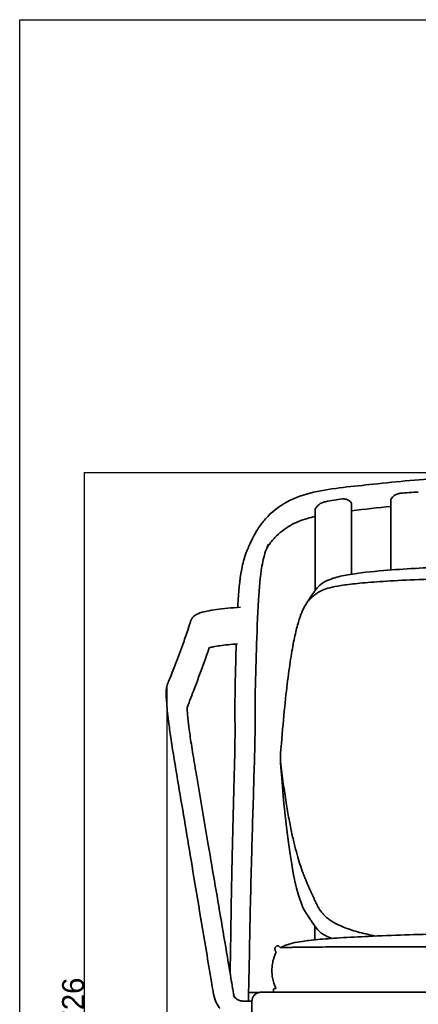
# Model space of a CAD drawing. Header units: millimetres. Extents: x -610 to 2400, y -1414 to 1785.
# Tile 5 of 9: x -610 to -336, y 1110 to 1785. Entities that reach past the tile are written whole.
import ezdxf

# ---------------------------------------------------------------- set-up
doc = ezdxf.new("R2010")
doc.units = ezdxf.units.MM
doc.linetypes.add('Continua', pattern=[0])
doc.layers.add('QUOTE', color=252, linetype='Continuous')
doc.layers.add('Spigoli visibili(ISO)', color=7, linetype='Continuous', lineweight=35)
doc.dimstyles.get("Standard").update_dxf_attribs({"dimtxt": 15, "dimasz": 0.18, "dimexe": 0.18, "dimexo": 0.0625, "dimgap": 0.09, "dimtad": 1, "dimdec": 0, "dimzin": 0, "dimdsep": 46, "dimtxsty": 'Standard', "dimblk": 'ARCHTICK', "dimcen": 0.09, "dimadec": 0, "dimazin": 0, "dimtfac": 1, "dimtdec": 0, "dimtofl": 0, "dimtmove": 0, "dimatfit": 3, "dimfxl": 1, "dimtolj": 1, "dimtzin": 0, "dimarcsym": 0})

# ---------------------------------------------------------------- blocks, each defined once
blk = doc.blocks.new('_ArchTick')
at = {"color": 0, "linetype": 'ByBlock', "const_width": 0.15}
blk.add_lwpolyline([(-0.5, -0.5), (0.5, 0.5)], dxfattribs=at)
blk = doc.blocks.new('*D5')
at = {"layer": 'Defpoints', "color": 0, "transparency": 16777216}
for p in [(-83.96, 1474.6), (-565.49, 749.06), (-450.53, 749.06)]:
    blk.add_point(p, dxfattribs=at)
at = {"layer": 'QUOTE', "color": 0, "linetype": 'Continua', "lineweight": -2, "transparency": 16777216}
for p, q in [((-84.02, 1474.6), (-565.67, 1474.6)), ((-565.49, 1474.6), (-565.49, 749.06)), ((-450.59, 749.06), (-565.67, 749.06))]:
    blk.add_line(p, q, dxfattribs=at)
at = {"layer": 'QUOTE', "color": 0, "lineweight": -2, "transparency": 16777216, "xscale": 0.18, "yscale": 0.18, "zscale": 0.18}
for p, rotation in [((-565.49, 1474.6), 90), ((-565.49, 749.06), 270)]:
    blk.add_blockref('_ArchTick', p, dxfattribs=dict(at, rotation=rotation))
at = {"layer": 'QUOTE', "color": 0, "transparency": 16777216, "insert": (-573.08, 1111.83), "char_height": 15, "attachment_point": 5, "rotation": 90}
blk.add_mtext('\\A1;726', dxfattribs=at)
blk = doc.blocks.new('*D7')
at = {"layer": 'Defpoints', "color": 0, "transparency": 16777216}
for p in [(-508.89, 1328.36), (309.76, 751.18), (309.76, 657.74)]:
    blk.add_point(p, dxfattribs=at)
at = {"layer": 'QUOTE', "color": 0, "linetype": 'Continua', "lineweight": -2, "transparency": 16777216}
for p, q in [((-508.89, 1328.3), (-508.89, 657.56)), ((309.76, 751.12), (309.76, 657.56)), ((-508.89, 657.74), (309.76, 657.74))]:
    blk.add_line(p, q, dxfattribs=at)
at = {"layer": 'QUOTE', "color": 0, "lineweight": -2, "transparency": 16777216, "xscale": 0.18, "yscale": 0.18, "zscale": 0.18, "rotation": 180}
blk.add_blockref('_ArchTick', (-508.89, 657.74), dxfattribs=at)
at = {"layer": 'QUOTE', "color": 0, "lineweight": -2, "transparency": 16777216, "xscale": 0.18, "yscale": 0.18, "zscale": 0.18}
blk.add_blockref('_ArchTick', (309.76, 657.74), dxfattribs=at)
at = {"layer": 'QUOTE', "color": 0, "transparency": 16777216, "insert": (-99.56, 665.33), "char_height": 15, "attachment_point": 5}
blk.add_mtext('\\A1;819', dxfattribs=at)

msp = doc.modelspace()

# ---------------------------------------------------------------- linework, layer by layer
at = {"layer": 'QUOTE'}
msp.add_lwpolyline([(-609.74, 1785.27), (2400.26, 1785.27), (2400.26, -1414.08), (-609.74, -1414.08), (-609.74, 1785.27)], dxfattribs=at)
at = {"layer": 'Spigoli visibili(ISO)'}
for p, q in [((-430.93, 1276.65), (-430.93, 1275.96)), ((-430.93, 1275.96), (-430.93, 1275.96)), ((-430.93, 1275.96), (-430.93, 1275.51)), ((-448.75, 1116.46), (-448.75, 1116.53))]:
    msp.add_line(p, q, dxfattribs=at)
for points, knots in [([(-460.31, 1382.36), (-460.27, 1383.03), (-460.23, 1383.69), (-459.66, 1392.69), (-459.08, 1400.8), (-456.81, 1412.5), (-455.83, 1416.26), (-454.03, 1421.11), (-453.54, 1422.31), (-452.91, 1423.69), (-452.76, 1424.02), (-452.53, 1424.5), (-452.51, 1424.55), (-452.45, 1424.67), (-452.45, 1424.67), (-452.45, 1424.67), (-452.45, 1424.67), (-452.45, 1424.67), (-452.45, 1424.68), (-452.44, 1424.68), (-452.44, 1424.69), (-452.12, 1425.35), (-451.77, 1426.09), (-450.98, 1427.71), (-450.54, 1428.64), (-449.94, 1429.88), (-449.79, 1430.19), (-449.59, 1430.61), (-449.57, 1430.66), (-449.46, 1430.87), (-449.44, 1430.93), (-449.27, 1431.26), (-449.14, 1431.54), (-448.25, 1433.29), (-447.44, 1434.71), (-445.01, 1438.55), (-443.24, 1440.89), (-437.19, 1447.65), (-432.15, 1451.7), (-420.92, 1457.77), (-414.66, 1459.84), (-395.03, 1464.24), (-381.06, 1465.33), (-350.65, 1468.67), (-333.93, 1470.11), (-287.3, 1473.23), (-257.27, 1474.21), (-217.27, 1474.72), (-207.27, 1474.8), (-193.94, 1474.84), (-190.61, 1474.85), (-187.27, 1474.85)], [63.801134, 63.801134, 63.801134, 63.801134, 64.030094, 64.030094, 66.897212, 66.897212, 68.288792, 68.288792, 68.751656, 68.751656, 68.82877, 68.82877, 68.905884, 68.905884, 68.905982, 68.905982, 68.906373, 68.906373, 68.907154, 68.907154, 68.91203, 68.91203, 69.328095, 69.328095, 69.882848, 69.882848, 70.067765, 70.067765, 70.129406, 70.129406, 70.149953, 70.149953, 70.259548, 70.259548, 70.84443, 70.84443, 71.873557, 71.873557, 74.014424, 74.014424, 76.037193, 76.037193, 80.222479, 80.222479, 85.268748, 85.268748, 94.272626, 94.272626, 97.272758, 97.272758, 98.272763, 98.272763, 98.272763, 98.272763]), ([(-336.49, 1461.47), (-340.66, 1461.19), (-344.83, 1460.9), (-349.01, 1460.58), (-349.03, 1460.58), (-349.14, 1460.57), (-349.21, 1460.56), (-349.49, 1460.53), (-349.69, 1460.5), (-350.28, 1460.37), (-350.67, 1460.25), (-351.75, 1459.82), (-352.39, 1459.45), (-353.44, 1458.68), (-353.87, 1458.27), (-354.64, 1457.45), (-354.82, 1457.18), (-354.98, 1456.95), (-355.19, 1456.66), (-355.24, 1456.21), (-355.24, 1456.16), (-355.24, 1456.11)], [0, 0, 0, 0, 1.256517, 1.256517, 1.264096, 1.264096, 1.288155, 1.288155, 1.348047, 1.348047, 1.470603, 1.470603, 1.698129, 1.698129, 1.906381, 1.906381, 2.150276, 2.150276, 2.334768, 2.334768, 2.358939, 2.358939, 2.358939, 2.358939]), ([(-388.49, 1456.69), (-392.38, 1456.18), (-396.3, 1455.6), (-401.31, 1454.62), (-401.72, 1454.55), (-403.36, 1453.77), (-404.07, 1453.27), (-405.22, 1452.28), (-405.69, 1451.79), (-406.38, 1450.98), (-406.6, 1450.68), (-406.95, 1450.18), (-407.07, 1449.97), (-407.21, 1449.63), (-407.24, 1449.45), (-407.24, 1449.29)], [0, 0, 0, 0, 1.189335, 1.189335, 1.554052, 1.554052, 1.883875, 1.883875, 2.172294, 2.172294, 2.406287, 2.406287, 2.652832, 2.652832, 2.963448, 2.963448, 2.963448, 2.963448]), ([(-382.24, 1453.29), (-382.24, 1453.42), (-382.26, 1453.54), (-382.34, 1453.77), (-382.49, 1454.13), (-383.27, 1454.94), (-383.66, 1455.29), (-384.68, 1455.97), (-385.31, 1456.28), (-386.41, 1456.61), (-386.83, 1456.69), (-387.67, 1456.75), (-388.08, 1456.74), (-388.49, 1456.69)], [2.2415113, 2.2415113, 2.2415113, 2.2415113, 2.3340666, 2.3340666, 2.416428, 2.416428, 2.4689612, 2.4689612, 2.5290016, 2.5290016, 2.5636587, 2.5636587, 2.5965389, 2.5965389, 2.5965389, 2.5965389]), ([(-382.24, 1453.29), (-382.24, 1447.59), (-382.25, 1440.76), (-382.25, 1425.77), (-382.25, 1417.4), (-382.26, 1407.61), (-382.26, 1406.37), (-382.26, 1405.14)], [0, 0, 0, 0, 2.653253, 2.653253, 5.316819, 5.316819, 5.70043, 5.70043, 5.70043, 5.70043]), ([(-355.26, 1408.03), (-355.26, 1409.9), (-355.26, 1411.76), (-355.25, 1421.58), (-355.25, 1429.24), (-355.25, 1443.72), (-355.24, 1450.55), (-355.24, 1456.11)], [24.066158, 24.066158, 24.066158, 24.066158, 24.651821, 24.651821, 27.160681, 27.160681, 29.922093, 29.922093, 29.922093, 29.922093]), ([(-407.25, 1444.76), (-409.04, 1444.35), (-410.81, 1443.9), (-416.66, 1442.16), (-420.59, 1440.58), (-428.18, 1436.28), (-431.78, 1433.41), (-436.46, 1428.46), (-437.98, 1426.54), (-439.72, 1423.92), (-440.12, 1423.28), (-440.5, 1422.64)], [22.15051, 22.15051, 22.15051, 22.15051, 22.721602, 22.721602, 24.080785, 24.080785, 25.701727, 25.701727, 26.621711, 26.621711, 26.910688, 26.910688, 26.910688, 26.910688]), ([(-407.27, 1393.88), (-407.26, 1398.39), (-407.26, 1402.89), (-407.26, 1414.95), (-407.25, 1422.42), (-407.25, 1436.61), (-407.25, 1443.43), (-407.24, 1449.29)], [22.604768, 22.604768, 22.604768, 22.604768, 24.003359, 24.003359, 26.353313, 26.353313, 28.878893, 28.878893, 28.878893, 28.878893]), ([(-439.14, 1425.81), (-438.73, 1426.65), (-440.19, 1423.47), (-442.02, 1418.59), (-442.96, 1414.72), (-444.93, 1403.34), (-445.5, 1395.49), (-446.75, 1376.31), (-447.14, 1364.65), (-447.84, 1338.59), (-448.46, 1323.87), (-448.24, 1294.27), (-448.78, 1279.46), (-449.69, 1247.66), (-450.23, 1230.73), (-451.28, 1193.47), (-451.72, 1173.09), (-452.35, 1139.77), (-452.64, 1126.78), (-452.97, 1113.82)], [28.574012, 28.574012, 28.574012, 28.574012, 29.074321, 29.074321, 30.579433, 30.579433, 33.351763, 33.351763, 37.194248, 37.194248, 41.72399, 41.72399, 46.276168, 46.276168, 51.357273, 51.357273, 57.460765, 57.460765, 61.382714, 61.382714, 61.382714, 61.382714]), ([(-413.42, 1384.72), (-412.68, 1385.84), (-411.83, 1387.16), (-409.9, 1390.07), (-408.88, 1391.58), (-406.97, 1394.32), (-406.05, 1395.58), (-403.62, 1398.07), (-402, 1399.22), (-398.59, 1401.01), (-396.79, 1401.71), (-391.63, 1403.37), (-388.19, 1404.1), (-376.68, 1406.15), (-368.5, 1406.95), (-345.87, 1408.83), (-331.37, 1409.54), (-289.86, 1411.32), (-262.82, 1412.03), (-186.42, 1413.62), (-137.05, 1414.05), (-18.64, 1414.15), (50.42, 1413.54), (141.51, 1410.77), (163.63, 1409.98), (196.88, 1407.82), (208.07, 1407), (224.86, 1404.42), (230.69, 1403.39), (237.58, 1400.48), (239.08, 1399.7), (241.46, 1398.03), (242.4, 1397.2), (244.45, 1394.97), (245.46, 1393.47), (246.96, 1391.3), (247.45, 1390.58), (248.72, 1388.69), (249.45, 1387.57), (250.53, 1385.92), (250.93, 1385.31), (251.31, 1384.72)], [0, 0, 0, 0, 0.666984, 0.666984, 1.219841, 1.219841, 1.682217, 1.682217, 2.263523, 2.263523, 2.839362, 2.839362, 3.891804, 3.891804, 6.350721, 6.350721, 10.703958, 10.703958, 18.820962, 18.820962, 33.632457, 33.632457, 54.342471, 54.342471, 60.984309, 60.984309, 64.33981, 64.33981, 66.084031, 66.084031, 66.586972, 66.586972, 66.958326, 66.958326, 67.494326, 67.494326, 67.768984, 67.768984, 68.241912, 68.241912, 68.590759, 68.590759, 68.590759, 68.590759]), ([(-508.89, 1328.36), (-508.84, 1328.56), (-508.79, 1328.71), (-508.63, 1329.25), (-508.54, 1329.44), (-508.46, 1329.65), (-508.41, 1329.76), (-508.23, 1330.23), (-508.09, 1330.58), (-507.53, 1331.97), (-507.12, 1333.01), (-505.43, 1337.22), (-504.13, 1340.47), (-501.1, 1348.24), (-499.24, 1353.19), (-496.37, 1361.29), (-495.25, 1364.59), (-493.85, 1368.89), (-493.57, 1369.76), (-493.08, 1371.28), (-492.9, 1371.84), (-492.64, 1372.7), (-492.6, 1372.86), (-492.46, 1373.25), (-492.43, 1373.32), (-492.37, 1373.48), (-492.32, 1373.61), (-492.2, 1373.86), (-492.14, 1373.99), (-491.93, 1374.41), (-491.76, 1374.67), (-491.52, 1375.02), (-491.47, 1375.09), (-491.36, 1375.23), (-491.3, 1375.3), (-491.11, 1375.52), (-490.93, 1375.72), (-490.61, 1376.05), (-490.48, 1376.17), (-490.12, 1376.49), (-489.87, 1376.68), (-488.9, 1377.36), (-488.22, 1377.7), (-485.77, 1378.76), (-483.76, 1379.31), (-477.43, 1380.63), (-472.57, 1381.28), (-464.35, 1382.06), (-461.47, 1382.29), (-458.49, 1382.48)], [0, 0, 0, 0, 0.126014, 0.126014, 0.422929, 0.422929, 0.730971, 0.730971, 1.655068, 1.655068, 4.427356, 4.427356, 12.744222, 12.744222, 25.219609, 25.219609, 33.541474, 33.541474, 35.621876, 35.621876, 37.182179, 37.182179, 37.475679, 37.475679, 37.526193, 37.526193, 37.585122, 37.585122, 37.636239, 37.636239, 37.767475, 37.767475, 37.806866, 37.806866, 37.862362, 37.862362, 37.973426, 37.973426, 38.077936, 38.077936, 38.256895, 38.256895, 38.795065, 38.795065, 40.102808, 40.102808, 42.137523, 42.137523, 43.131404, 43.131404, 43.131404, 43.131404]), ([(-460.44, 1357.39), (-464.92, 1357.05), (-469.05, 1356.61), (-474.2, 1355.87), (-475.78, 1355.6), (-478.19, 1355.11), (-479.12, 1354.88), (-479.87, 1354.66), (-479.89, 1354.66), (-479.91, 1354.65)], [0.197998, 0.197998, 0.197998, 0.197998, 1.758044, 1.758044, 2.548264, 2.548264, 3.201265, 3.201265, 3.216392, 3.216392, 3.216392, 3.216392]), ([(-465.49, 1131.46), (-465.36, 1137.97), (-465.26, 1144.49), (-464.87, 1171.12), (-464.54, 1191.32), (-463.69, 1227.86), (-463.25, 1244.26), (-462.5, 1275.48), (-461.97, 1290.23), (-462.36, 1319.89), (-461.85, 1334.81), (-461.46, 1351.83), (-461.4, 1354.59), (-461.33, 1357.32)], [38.097138, 38.097138, 38.097138, 38.097138, 40.064846, 40.064846, 46.113641, 46.113641, 51.031987, 51.031987, 55.559803, 55.559803, 60.131209, 60.131209, 61.021564, 61.021564, 61.021564, 61.021564]), ([(-479.86, 1354.81), (-479.86, 1354.81), (-479.87, 1354.78), (-480.03, 1354.24), (-480.15, 1353.88), (-480.47, 1352.91), (-480.76, 1352.04), (-481.84, 1348.84), (-482.65, 1346.5), (-485.95, 1337.31), (-488.22, 1331.5), (-491.43, 1322.97), (-492.22, 1320.88), (-493.39, 1317.74), (-493.78, 1316.7), (-494.35, 1315.14), (-494.54, 1314.62), (-494.8, 1313.91), (-494.87, 1313.73), (-494.94, 1313.54)], [0.759569, 0.759569, 0.759569, 0.759569, 1.063847, 1.063847, 1.690253, 1.690253, 3.569253, 3.569253, 9.205837, 9.205837, 26.116216, 26.116216, 31.549334, 31.549334, 34.265859, 34.265859, 35.624151, 35.624151, 36.117431, 36.117431, 36.117431, 36.117431]), ([(-472.57, 1107.59), (-472.57, 1107.59), (-472.57, 1107.59), (-472.57, 1107.59), (-472.57, 1107.6), (-472.57, 1107.6), (-472.57, 1107.6), (-472.58, 1107.61), (-472.58, 1107.61), (-472.6, 1107.63), (-472.61, 1107.65), (-472.76, 1107.84), (-472.89, 1108.01), (-474.02, 1109.52), (-474.86, 1111), (-476.33, 1114.51), (-476.75, 1116.62), (-477.49, 1121), (-477.88, 1123.32), (-479.44, 1132.6), (-480.61, 1139.55), (-485.28, 1167.36), (-488.77, 1188.2), (-495.33, 1227.44), (-498.4, 1245.85), (-503.01, 1273.49), (-504.64, 1283.05), (-506.52, 1295.53), (-507.04, 1299.23), (-508.16, 1307.79), (-508.67, 1312.36), (-509.3, 1319.84), (-509.45, 1322.9), (-509.26, 1326.15), (-509.18, 1327.17), (-508.89, 1328.36)], [4.079212, 4.079212, 4.079212, 4.079212, 4.079635, 4.079635, 4.080631, 4.080631, 4.081618, 4.081618, 4.083595, 4.083595, 4.091552, 4.091552, 4.154776, 4.154776, 4.658632, 4.658632, 5.297727, 5.297727, 6.016327, 6.016327, 8.172123, 8.172123, 14.639572, 14.639572, 20.359544, 20.359544, 23.236422, 23.236422, 24.524734, 24.524734, 26.469495, 26.469495, 28.434335, 28.434335, 29.186333, 29.186333, 29.186333, 29.186333]), ([(-494.92, 1313.99), (-494.92, 1313.99), (-494.92, 1313.99), (-494.92, 1313.98), (-494.93, 1313.93), (-494.93, 1313.71), (-494.94, 1313.46), (-494.93, 1312.46), (-494.89, 1311.47), (-494.66, 1308.28), (-494.39, 1305.55), (-493.63, 1299.29), (-493.14, 1295.69), (-491.94, 1287.57), (-491.18, 1282.89), (-489.54, 1273.27), (-488.71, 1268.4), (-485.4, 1248.9), (-482.92, 1234.27), (-477.26, 1200.93), (-474.09, 1182.23), (-469.33, 1154.16), (-467.75, 1144.81), (-465.37, 1130.78), (-464.58, 1126.11), (-463.59, 1120.28), (-463.4, 1119.11), (-463.14, 1117.63), (-463.09, 1117.3), (-463.02, 1116.9), (-463, 1116.81), (-462.97, 1116.68), (-462.96, 1116.63), (-462.93, 1116.52), (-462.92, 1116.46), (-462.86, 1116.25), (-462.81, 1116.1), (-462.67, 1115.68), (-462.56, 1115.41), (-462.43, 1115.16)], [0.422932, 0.422932, 0.422932, 0.422932, 0.434655, 0.434655, 0.562576, 0.562576, 0.871563, 0.871563, 1.663105, 1.663105, 3.004126, 3.004126, 4.330745, 4.330745, 5.799278, 5.799278, 7.312761, 7.312761, 11.852928, 11.852928, 17.654382, 17.654382, 20.5518, 20.5518, 21.998571, 21.998571, 22.359561, 22.359561, 22.458715, 22.458715, 22.486749, 22.486749, 22.503038, 22.503038, 22.522307, 22.522307, 22.572366, 22.572366, 22.662611, 22.662611, 22.662611, 22.662611]), ([(-430.93, 1280.09), (-430.93, 1280.11), (-430.93, 1280.13), (-430.93, 1280.15), (-430.93, 1280.16), (-430.93, 1280.17), (-430.93, 1280.18), (-430.93, 1280.23), (-430.93, 1280.28), (-430.93, 1280.33), (-430.93, 1280.36), (-430.93, 1280.39), (-430.93, 1280.42), (-430.93, 1280.45), (-430.93, 1280.47), (-430.93, 1280.5), (-430.93, 1280.55), (-430.93, 1280.6), (-430.93, 1280.65), (-430.93, 1280.66), (-430.93, 1280.67), (-430.93, 1280.68), (-430.93, 1280.73), (-430.93, 1280.79), (-430.93, 1280.84), (-430.93, 1280.85), (-430.93, 1280.86), (-430.93, 1280.87), (-430.93, 1280.92), (-430.93, 1280.96), (-430.93, 1281.01), (-430.93, 1281.03), (-430.93, 1281.06), (-430.93, 1281.08), (-430.93, 1281.11), (-430.93, 1281.14), (-430.93, 1281.16), (-430.93, 1281.2), (-430.93, 1281.24), (-430.93, 1281.27), (-430.93, 1281.29), (-430.93, 1281.3), (-430.93, 1281.31), (-430.93, 1281.36), (-430.93, 1281.41), (-430.93, 1281.45), (-430.93, 1281.5), (-430.93, 1281.54), (-430.93, 1281.58), (-430.93, 1281.59), (-430.93, 1281.6), (-430.93, 1281.62), (-430.93, 1281.65), (-430.93, 1281.67), (-430.93, 1281.7), (-430.93, 1281.72), (-430.93, 1281.74), (-430.93, 1281.76), (-430.93, 1281.78), (-430.93, 1281.79), (-430.93, 1281.81), (-430.93, 1281.84), (-430.93, 1281.86), (-430.93, 1281.88), (-430.93, 1281.89), (-430.93, 1281.9), (-430.93, 1281.91), (-430.93, 1281.92), (-430.93, 1281.92), (-430.93, 1281.93), (-430.93, 1281.95), (-430.93, 1281.96), (-430.93, 1281.98), (-430.93, 1281.98), (-430.93, 1281.99), (-430.93, 1281.99), (-430.93, 1282), (-430.93, 1282.01), (-430.93, 1282.02), (-430.93, 1282.03), (-430.93, 1282.05), (-430.93, 1282.06), (-430.93, 1282.06), (-430.93, 1282.06), (-430.93, 1282.06), (-430.93, 1282.07), (-430.93, 1282.07), (-430.93, 1282.07)], [0, 0, 0, 0, 3.5033, 3.5033, 3.5033, 5.428445, 5.428445, 5.428445, 13.965561, 13.965561, 13.965561, 19.41419, 19.41419, 19.41419, 24.420108, 24.420108, 24.420108, 33.188128, 33.188128, 33.188128, 34.810292, 34.810292, 34.810292, 45.077404, 45.077404, 45.077404, 46.635186, 46.635186, 46.635186, 55.161337, 55.161337, 55.161337, 59.636698, 59.636698, 59.636698, 64.999142, 64.999142, 64.999142, 72.018422, 72.018422, 72.018422, 74.532076, 74.532076, 74.532076, 83.698318, 83.698318, 83.698318, 92.442267, 92.442267, 92.442267, 94.551906, 94.551906, 94.551906, 100.709583, 100.709583, 100.709583, 104.471188, 104.471188, 104.471188, 108.450878, 108.450878, 108.450878, 113.340298, 113.340298, 113.340298, 115.621651, 115.621651, 115.621651, 117.370573, 117.370573, 117.370573, 121.058671, 121.058671, 121.058671, 122.18421, 122.18421, 122.18421, 124.435662, 124.435662, 124.435662, 127.523475, 127.523475, 127.523475, 128.107121, 128.107121, 128.107121, 128.868933, 128.868933, 128.868933, 128.868933]), ([(-430.93, 1276.65), (-430.93, 1276.65), (-430.93, 1276.66), (-430.93, 1276.66), (-430.93, 1276.7), (-430.93, 1276.73), (-430.93, 1276.77), (-430.93, 1276.78), (-430.93, 1276.79), (-430.93, 1276.8), (-430.93, 1276.84), (-430.93, 1276.89), (-430.93, 1276.94), (-430.93, 1276.96), (-430.93, 1276.99), (-430.93, 1277.01), (-430.93, 1277.04), (-430.93, 1277.06), (-430.93, 1277.09), (-430.93, 1277.15), (-430.93, 1277.2), (-430.93, 1277.25), (-430.93, 1277.25), (-430.93, 1277.26), (-430.93, 1277.26), (-430.93, 1277.31), (-430.93, 1277.37), (-430.93, 1277.42), (-430.93, 1277.45), (-430.93, 1277.48), (-430.93, 1277.51), (-430.93, 1277.54), (-430.93, 1277.57), (-430.93, 1277.6), (-430.93, 1277.65), (-430.93, 1277.71), (-430.93, 1277.77), (-430.93, 1277.77), (-430.93, 1277.77), (-430.93, 1277.78), (-430.93, 1277.84), (-430.93, 1277.9), (-430.93, 1277.96), (-430.93, 1277.98), (-430.93, 1278), (-430.93, 1278.02), (-430.93, 1278.07), (-430.93, 1278.11), (-430.93, 1278.15), (-430.93, 1278.16), (-430.93, 1278.18), (-430.93, 1278.19), (-430.93, 1278.24), (-430.93, 1278.29), (-430.93, 1278.34), (-430.93, 1278.37), (-430.93, 1278.41), (-430.93, 1278.45), (-430.93, 1278.47), (-430.93, 1278.5), (-430.93, 1278.53), (-430.93, 1278.58), (-430.93, 1278.64), (-430.93, 1278.7), (-430.93, 1278.7), (-430.93, 1278.71), (-430.93, 1278.71), (-430.93, 1278.79), (-430.93, 1278.87), (-430.93, 1278.94), (-430.93, 1278.99), (-430.93, 1279.04), (-430.93, 1279.08), (-430.93, 1279.13), (-430.93, 1279.17), (-430.93, 1279.21), (-430.93, 1279.29), (-430.93, 1279.36), (-430.93, 1279.44), (-430.93, 1279.44), (-430.93, 1279.45), (-430.93, 1279.45), (-430.93, 1279.51), (-430.93, 1279.56), (-430.93, 1279.62), (-430.93, 1279.64), (-430.93, 1279.67), (-430.93, 1279.7), (-430.93, 1279.73), (-430.93, 1279.76), (-430.93, 1279.79), (-430.93, 1279.84), (-430.93, 1279.89), (-430.93, 1279.94), (-430.93, 1279.95), (-430.93, 1279.96), (-430.93, 1279.97), (-430.93, 1280.01), (-430.93, 1280.05), (-430.93, 1280.09)], [0, 0, 0, 0, 0.848809, 0.848809, 0.848809, 5.640187, 5.640187, 5.640187, 6.94575, 6.94575, 6.94575, 13.527777, 13.527777, 13.527777, 16.694511, 16.694511, 16.694511, 20.557052, 20.557052, 20.557052, 27.991585, 27.991585, 27.991585, 28.128172, 28.128172, 28.128172, 35.785651, 35.785651, 35.785651, 39.838992, 39.838992, 39.838992, 43.890537, 43.890537, 43.890537, 51.730786, 51.730786, 51.730786, 52.256078, 52.256078, 52.256078, 60.82897, 60.82897, 60.82897, 63.708588, 63.708588, 63.708588, 69.55857, 69.55857, 69.55857, 71.679483, 71.679483, 71.679483, 78.392812, 78.392812, 78.392812, 83.599974, 83.599974, 83.599974, 87.281778, 87.281778, 87.281778, 95.360534, 95.360534, 95.360534, 96.177303, 96.177303, 96.177303, 106.986359, 106.986359, 106.986359, 113.811336, 113.811336, 113.811336, 119.814493, 119.814493, 119.814493, 130.975613, 130.975613, 130.975613, 131.557534, 131.557534, 131.557534, 139.482001, 139.482001, 139.482001, 143.454492, 143.454492, 143.454492, 148.139889, 148.139889, 148.139889, 155.432596, 155.432596, 155.432596, 156.916751, 156.916751, 156.916751, 162.795246, 162.795246, 162.795246, 162.795246]), ([(-395.6, 1155.46), (-397.85, 1156.22), (-400.02, 1157.17), (-403.74, 1159.6), (-405.29, 1161.1), (-407.68, 1164.19), (-408.69, 1165.74), (-410.14, 1167.87), (-410.61, 1168.57), (-411.69, 1170.21), (-412.27, 1171.11), (-412.99, 1172.22), (-413.21, 1172.54), (-413.42, 1172.86)], [65.807472, 65.807472, 65.807472, 65.807472, 66.51451, 66.51451, 67.141648, 67.141648, 67.690719, 67.690719, 67.970172, 67.970172, 68.39627, 68.39627, 68.584458, 68.584458, 68.584458, 68.584458]), ([(-407.38, 1154.48), (-407.38, 1154.99), (-407.38, 1155.51), (-407.37, 1158.56), (-407.37, 1161.17), (-407.37, 1163.83)], [10.314994, 10.314994, 10.314994, 10.314994, 10.491003, 10.491003, 11.355902, 11.355902, 11.355902, 11.355902]), ([(-405.43, 1154.67), (-407.36, 1154.49), (-409.33, 1154.29), (-411.26, 1154.06), (-412.84, 1153.87), (-414.44, 1153.67), (-416.01, 1153.43), (-418.2, 1153.11), (-420.57, 1152.7), (-422.73, 1152.2), (-423.76, 1151.96), (-424.81, 1151.68), (-425.81, 1151.36), (-426.32, 1151.19), (-426.82, 1151.02), (-427.31, 1150.82), (-427.85, 1150.61), (-428.25, 1150.43), (-428.76, 1150.18), (-429.09, 1150.03), (-429.42, 1149.88), (-429.75, 1149.73), (-430.02, 1149.61), (-430.48, 1149.4), (-430.76, 1149.32), (-430.87, 1149.28), (-431.01, 1149.25), (-431.12, 1149.27), (-431.14, 1149.27), (-431.15, 1149.27), (-431.16, 1149.28)], [489.280894, 489.280894, 489.280894, 489.280894, 495.153759, 495.153759, 495.153759, 499.943209, 499.943209, 499.943209, 506.80029, 506.80029, 506.80029, 509.936329, 509.936329, 509.936329, 511.526011, 511.526011, 511.526011, 513.24421, 513.24421, 513.24421, 514.466781, 514.466781, 514.466781, 515.57434, 515.57434, 515.57434, 515.922935, 515.922935, 515.922935, 515.958513, 515.958513, 515.958513, 515.958513]), ([(-191.9, 1160.31), (-192.3, 1160.31), (-192.7, 1160.31), (27.55, 1160.31), (-204.26, 1160.29), (-215.42, 1160.24), (-226.58, 1160.16), (-237.75, 1160.07), (-248.91, 1159.95), (-260.07, 1159.79), (-270.18, 1159.65), (-280.29, 1159.47), (-290.4, 1159.27), (-300.51, 1159.07), (-310.62, 1158.83), (-320.73, 1158.56), (-329.05, 1158.34), (-337.37, 1158.1), (-345.69, 1157.82), (-354.02, 1157.54), (-362.33, 1157.22), (-370.59, 1156.85), (-377.06, 1156.55), (-383.82, 1156.21), (-390.25, 1155.81), (-392.94, 1155.64), (-395.67, 1155.46), (-398.38, 1155.26), (-400.72, 1155.08), (-403.11, 1154.89), (-405.43, 1154.67)], [275.727904, 275.727904, 275.727904, 275.727904, 276.922275, 276.922275, 276.922275, 310.390162, 310.390162, 310.390162, 343.858385, 343.858385, 343.858385, 374.179909, 374.179909, 374.179909, 404.501665, 404.501665, 404.501665, 429.471387, 429.471387, 429.471387, 454.441335, 454.441335, 454.441335, 474.022497, 474.022497, 474.022497, 482.225919, 482.225919, 482.225919, 489.280894, 489.280894, 489.280894, 489.280894]), ([(-432.33, 1150.25), (-432.54, 1150.38), (-432.78, 1150.46), (-433.05, 1150.42), (-433.27, 1150.39), (-433.49, 1150.28), (-433.66, 1150.16), (-433.84, 1150.04), (-434.01, 1149.9), (-434.15, 1149.74), (-434.47, 1149.4), (-434.75, 1148.95), (-434.85, 1148.5), (-434.93, 1148.09), (-434.86, 1147.7), (-434.7, 1147.32), (-434.64, 1147.16), (-434.57, 1147.01), (-434.49, 1146.86), (-434.43, 1146.76), (-434.31, 1146.53), (-434.25, 1146.42), (-434.14, 1146.19), (-434.1, 1146.02), (-434.15, 1145.76), (-434.19, 1145.57), (-434.28, 1145.32), (-434.35, 1145.14), (-434.43, 1144.94), (-434.52, 1144.73), (-434.6, 1144.53), (-434.97, 1143.61), (-435.26, 1142.87), (-435.56, 1141.93), (-435.97, 1140.65), (-436.28, 1139.35), (-436.49, 1138.03), (-436.73, 1136.48), (-436.84, 1134.8), (-436.83, 1133.24), (-436.83, 1131.69), (-436.72, 1130.03), (-436.47, 1128.5), (-436.25, 1127.24), (-435.93, 1126), (-435.49, 1124.78), (-435.35, 1124.37), (-435.19, 1123.97), (-435.03, 1123.57), (-434.85, 1123.15), (-434.7, 1122.81), (-434.51, 1122.39), (-434.43, 1122.23), (-434.36, 1122.07), (-434.28, 1121.9), (-434.23, 1121.78), (-434.12, 1121.53), (-434.09, 1121.4), (-434.09, 1121.35), (-434.08, 1121.28), (-434.13, 1121.24), (-434.17, 1121.21), (-434.25, 1121.2), (-434.3, 1121.19), (-434.41, 1121.18), (-434.53, 1121.18), (-434.64, 1121.16), (-434.75, 1121.15), (-434.86, 1121.14), (-434.97, 1121.11), (-435.24, 1121.05), (-435.49, 1120.95), (-435.65, 1120.74), (-435.84, 1120.51), (-435.91, 1120.18), (-435.91, 1119.9), (-435.91, 1119.62), (-435.84, 1119.29), (-435.65, 1119.06), (-435.6, 1118.99), (-435.54, 1118.95), (-435.48, 1118.92)], [517.609562, 517.609562, 517.609562, 517.609562, 518.38076, 518.38076, 518.38076, 519.03142, 519.03142, 519.03142, 519.694458, 519.694458, 519.694458, 521.203803, 521.203803, 521.203803, 522.496668, 522.496668, 522.496668, 523.101522, 523.101522, 523.101522, 523.640356, 523.640356, 523.640356, 524.382313, 524.382313, 524.382313, 525.054983, 525.054983, 525.054983, 525.803541, 525.803541, 525.803541, 528.79942, 528.79942, 528.79942, 533.167001, 533.167001, 533.167001, 538.420962, 538.420962, 538.420962, 543.609797, 543.609797, 543.609797, 547.804179, 547.804179, 547.804179, 549.15348, 549.15348, 549.15348, 550.585045, 550.585045, 550.585045, 551.252709, 551.252709, 551.252709, 551.838216, 551.838216, 551.838216, 552.024384, 552.024384, 552.024384, 552.203149, 552.203149, 552.203149, 552.54143, 552.54143, 552.54143, 552.874759, 552.874759, 552.874759, 553.690973, 553.690973, 553.690973, 554.662802, 554.662802, 554.662802, 555.634649, 555.634649, 555.634649, 555.872757, 555.872757, 555.872757, 555.872757]), ([(-432.33, 1150.25), (-431.92, 1150), (-431.6, 1149.69), (-431.07, 1149.2), (-431.05, 1149.18), (-430.97, 1149.14), (-431.16, 1149.11), (-430.16, 1149.11), (-429.64, 1149.13), (-427.6, 1149.2), (-426.64, 1149.23), (-424.43, 1149.29), (-423.51, 1149.31), (-421.3, 1149.36), (-420, 1149.38), (-418.56, 1149.4)], [0, 0, 0, 0, 5.000078, 5.000078, 12.449755, 12.449755, 16.16875, 16.16875, 18.059816, 18.059816, 19.066213, 19.066213, 19.608931, 19.608931, 20.176086, 20.176086, 20.176086, 20.176086]), ([(-418.56, 1149.4), (-416.42, 1149.43), (-413.97, 1149.46), (-408.44, 1149.51), (-405.29, 1149.53), (-396.68, 1149.58), (-391.1, 1149.6), (-375.34, 1149.64), (-365.09, 1149.65), (-335.81, 1149.67), (-316.75, 1149.66), (-262.43, 1149.63), (-227.16, 1149.59), (27.55, 1149.58)], [0, 0, 0, 0, 0.843585, 0.843585, 1.826375, 1.826375, 3.508779, 3.508779, 6.579451, 6.579451, 12.297799, 12.297799, 22.875975, 22.875975, 22.875975, 22.875975]), ([(-463.29, 1116.3), (-463.29, 1116.3), (-463.29, 1116.3), (-463.29, 1116.3), (-463.29, 1116.3), (-463.28, 1116.29), (-463.28, 1116.29), (-463.28, 1116.28), (-463.27, 1116.27), (-463.26, 1116.25), (-463.25, 1116.24), (-463.22, 1116.19), (-463.2, 1116.16), (-463.13, 1116.06), (-463.08, 1115.98), (-462.9, 1115.72), (-462.75, 1115.53), (-462.23, 1114.91), (-461.8, 1114.5), (-460.63, 1113.61), (-459.83, 1113.17), (-458.16, 1112.59), (-457.27, 1112.42), (-455.52, 1112.36), (-454.65, 1112.38), (-452.69, 1112.38), (-451.6, 1112.38), (-450.51, 1112.38)], [24.036247, 24.036247, 24.036247, 24.036247, 24.036283, 24.036283, 24.038793, 24.038793, 24.04174, 24.04174, 24.045993, 24.045993, 24.053074, 24.053074, 24.066671, 24.066671, 24.097322, 24.097322, 24.173334, 24.173334, 24.357592, 24.357592, 24.631307, 24.631307, 24.896217, 24.896217, 25.157173, 25.157173, 25.484713, 25.484713, 25.484713, 25.484713]), ([(-452.86, 1118.43), (-452.08, 1118.43), (-450.47, 1118.43), (-448.29, 1118.43), (-446.56, 1118.43), (-445.7, 1118.43), (-445.38, 1118.43)], [6.351053, 6.351053, 6.351053, 6.351053, 8.910851, 11.842654, 14.774487, 17.058634, 17.058634, 17.058634, 17.058634]), ([(-449.19, 1095.67), (-449.22, 1095.71), (-449.25, 1095.75), (-449.38, 1095.92), (-449.48, 1096.06), (-449.75, 1096.49), (-449.91, 1096.79), (-450.17, 1097.41), (-450.27, 1097.73), (-450.43, 1098.39), (-450.47, 1098.72), (-450.5, 1099.05), (-450.51, 1099.24), (-450.51, 1099.35), (-450.51, 1099.71), (-450.51, 1099.87), (-450.51, 1100.69), (-450.51, 1102.65), (-450.51, 1106.76), (-450.51, 1110.21), (-450.51, 1112.43), (-450.51, 1112.51), (-450.51, 1112.59), (-450.5, 1112.67), (-450.5, 1112.75), (-450.48, 1113), (-450.47, 1113.16), (-450.42, 1113.48), (-450.39, 1113.64), (-450.28, 1114.12), (-450.18, 1114.44), (-449.92, 1115.05), (-449.77, 1115.35), (-449.24, 1116.2), (-448.79, 1116.7), (-448.01, 1117.33), (-447.73, 1117.51), (-447.29, 1117.76), (-447.14, 1117.83), (-446.97, 1117.91), (-446.95, 1117.92), (-446.93, 1117.93)], [37.127669, 37.127669, 37.127669, 37.127669, 37.277802, 37.277802, 37.780054, 37.780054, 38.791825, 38.791825, 39.807193, 39.807193, 40.798533, 40.798533, 40.798533, 41.365459, 41.365459, 41.854055, 41.854055, 43.808436, 47.7172, 54.09784, 54.09784, 54.342078, 54.342078, 54.342078, 54.583033, 54.583033, 55.068483, 55.068483, 55.554372, 55.554372, 56.548129, 56.548129, 57.54522, 57.54522, 59.542107, 59.542107, 60.5485, 60.5485, 61.050294, 61.050294, 61.113288, 61.113288, 61.113288, 61.113288]), ([(-448.75, 1116.53), (-448.75, 1116.55), (-448.75, 1116.55), (-448.75, 1116.55), (-448.75, 1116.55), (-448.75, 1116.55), (-448.75, 1116.55), (-448.75, 1116.56), (-448.75, 1116.56), (-448.75, 1116.57), (-448.75, 1116.57), (-448.75, 1116.57), (-448.75, 1116.57), (-448.75, 1116.57), (-448.75, 1116.57), (-448.75, 1116.57), (-448.75, 1116.57), (-448.75, 1116.57), (-448.75, 1116.57), (-448.75, 1116.57), (-448.74, 1116.57), (-448.73, 1116.59), (-448.73, 1116.59), (-448.72, 1116.59), (-448.72, 1116.6), (-448.7, 1116.62), (-448.67, 1116.65), (-448.64, 1116.69), (-448.6, 1116.72), (-448.56, 1116.77), (-448.51, 1116.81), (-448.51, 1116.82), (-448.5, 1116.83), (-448.5, 1116.83), (-448.44, 1116.89), (-448.37, 1116.95), (-448.3, 1117.02), (-448.23, 1117.08), (-448.15, 1117.15), (-448.06, 1117.22), (-448.05, 1117.23), (-448.04, 1117.23), (-448.03, 1117.24), (-447.93, 1117.32), (-447.82, 1117.4), (-447.71, 1117.48), (-447.61, 1117.54), (-447.51, 1117.61), (-447.41, 1117.67), (-447.25, 1117.77), (-447.08, 1117.86), (-446.89, 1117.95), (-446.78, 1118), (-446.67, 1118.05), (-446.56, 1118.09), (-446.35, 1118.18), (-446.13, 1118.26), (-445.88, 1118.32), (-445.77, 1118.35), (-445.65, 1118.38), (-445.53, 1118.4), (-445.47, 1118.41), (-445.4, 1118.43), (-445.34, 1118.44), (-445.15, 1118.47), (-444.96, 1118.49), (-444.76, 1118.51), (-444.63, 1118.51), (-444.5, 1118.52), (-444.36, 1118.52)], [1.937054, 1.937054, 1.937054, 1.937054, 4.123062, 4.123062, 4.123062, 6.746029, 6.746029, 6.746029, 11.995631, 11.995631, 11.995631, 13.358759, 13.358759, 13.358759, 14.040323, 14.040323, 14.040323, 14.201901, 14.201901, 14.201901, 14.685165, 14.685165, 14.685165, 14.842004, 14.842004, 14.842004, 15.447171, 15.447171, 15.447171, 16.032133, 16.032133, 16.032133, 16.100715, 16.100715, 16.100715, 16.760706, 16.760706, 16.760706, 17.394415, 17.394415, 17.394415, 17.471415, 17.471415, 17.471415, 18.176753, 18.176753, 18.176753, 18.74969, 18.74969, 18.74969, 19.610341, 19.610341, 19.610341, 20.089333, 20.089333, 20.089333, 21.005002, 21.005002, 21.005002, 21.435089, 21.435089, 21.435089, 21.665466, 21.665466, 21.665466, 22.315188, 22.315188, 22.315188, 22.747886, 22.747886, 22.747886, 22.747886]), ([(-444.26, 1118.53), (-444.26, 1118.53), (-444.26, 1118.53), (-444.25, 1118.53), (-444.23, 1118.54), (-444.22, 1118.54), (-444.21, 1118.54), (-444.2, 1118.55), (-444.2, 1118.55), (-444.2, 1118.55), (-444.19, 1118.55), (-444.19, 1118.55), (-444.19, 1118.55), (-444.19, 1118.55), (-444.18, 1118.55), (-444.18, 1118.55), (-444.17, 1118.55), (-444.16, 1118.55), (-444.14, 1118.55), (-444.07, 1118.55), (-443.91, 1118.55), (-443.53, 1118.55), (-442.94, 1118.56), (-442.18, 1118.56), (-441.32, 1118.56), (-439.79, 1118.56), (-437.38, 1118.57), (-434.23, 1118.57), (-430.97, 1118.57), (-427.29, 1118.57), (-424.34, 1118.58), (-409.5, 1118.58)], [668.615752, 668.615752, 668.615752, 668.615752, 670.940116, 677.020727, 681.563441, 686.106155, 690.648869, 692.920226, 695.191583, 695.58364, 695.779669, 695.975697, 696.123537, 696.271377, 696.446935, 696.622494, 696.894039, 697.165583, 697.850599, 698.535615, 701.309537, 703.81447, 707.901271, 711.253354, 713.444892, 717.098202, 725.272243, 730.682419, 735.308058, 741.880896, 747.316898, 747.316898, 747.316898, 747.316898]), ([(-409.5, 1118.58), (-407.69, 1118.58), (-404.18, 1118.58), (-397.89, 1118.58), (-393.39, 1118.58), (-390.62, 1118.58)], [763.256866, 763.256866, 763.256866, 763.256866, 769.226099, 774.520696, 782.855951, 782.855951, 782.855951, 782.855951]), ([(-390.62, 1118.58), (-340.69, 1118.58), (-266.13, 1118.58), (-177.09, 1118.58), (-131.5, 1118.58), (-107.29, 1118.58), (-93.87, 1118.58), (-84.68, 1118.58), (-77.4, 1118.58), (-70.51, 1118.58), (-59.4, 1118.58), (-35.18, 1118.58), (10.41, 1118.58), (99.44, 1118.58), (174.01, 1118.58), (223.94, 1118.58)], [782.855951, 782.855951, 782.855951, 782.855951, 932.770405, 1006.684394, 1049.987871, 1069.569558, 1079.315176, 1090.236123, 1097.14995, 1101.157071, 1110.902689, 1130.484375, 1173.787852, 1247.701842, 1397.616296, 1397.616296, 1397.616296, 1397.616296]), ([(-452.94, 1113.67), (-452.94, 1113.65), (-452.94, 1113.62), (-452.96, 1113.05), (-452.98, 1112.61), (-452.98, 1112.41), (-452.99, 1112.4), (-452.99, 1112.38)], [0.9626139, 0.9626139, 0.9626139, 0.9626139, 0.9696656, 0.9696656, 1.1154885, 1.1154885, 1.1226101, 1.1226101, 1.1226101, 1.1226101])]:
    msp.add_open_spline(points, degree=3, knots=knots, dxfattribs=at)
for points in [[(-355.24, 1451.65), (-364.28, 1450.71), (-373.27, 1449.65), (-382.24, 1448.56)], [(-430.93, 1275.51), (-425.31, 1202.72), (-419.06, 1181.42), (-413.42, 1172.86)], [(-434.96, 1118.57), (-435.18, 1118.72), (-435.37, 1118.87), (-435.48, 1118.92)]]:
    msp.add_open_spline(points, degree=3, dxfattribs=at)
msp.add_rational_spline([(-430.93, 1282.07), (-423.56, 1377.56), (-406.64, 1391.33), (-396.57, 1400.52), (-290.55, 1402.81)], [1, 1, 1, 0.999999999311, 0.999999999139], degree=3, dxfattribs=at)
msp.add_rational_spline([(-430.93, 1276.65), (-423.56, 1214.28), (-409.51, 1187.43), (-399.63, 1163.72), (-365.62, 1157.06)], [1, 1, 1, 1.06798839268, 1.0915796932], degree=3, knots=[-925.029823, -925.029823, -925.029823, -925.029823, -740.023859, -617.858398, -617.858398, -617.858398, -617.858398], dxfattribs=at)

# ---------------------------------------------------------------- dimensions: what is measured, and where the dimension line sits
at = {"layer": 'QUOTE'}
dim = msp.add_linear_dim(base=(-565.49, 749.06), p1=(-83.96, 1474.6), p2=(-450.53, 749.06), angle=90, dimstyle='Standard', dxfattribs=at)
dim.commit()
dim.dimension.update_dxf_attribs({"geometry": '*D5', "text_midpoint": (-573.08, 1111.83)})
dim = msp.add_linear_dim(base=(309.76, 657.74), p1=(-508.89, 1328.36), p2=(309.76, 751.18), dimstyle='Standard', dxfattribs=at)
dim.commit()
dim.dimension.update_dxf_attribs({"geometry": '*D7', "text_midpoint": (-99.56, 665.33)})

doc.saveas('drawing.dxf')
